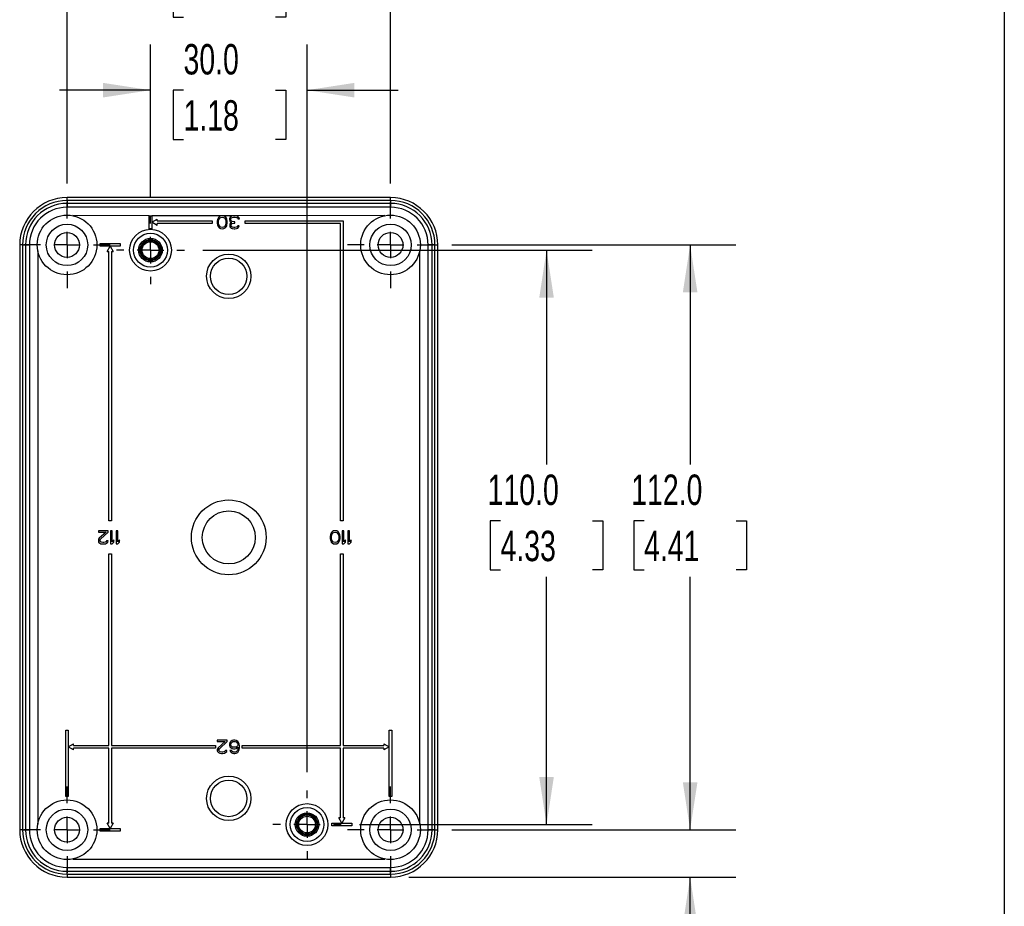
# Model space of a CAD drawing. Header units: millimetres. Extents: x 6 to 273, y 6 to 210.
# Tile 7 of 8: x 204 to 273, y 77 to 139. Entities that reach past the tile are written whole.
import ezdxf

# ---------------------------------------------------------------- set-up
doc = ezdxf.new("R2010")
doc.units = ezdxf.units.MM
doc.linetypes.add('CENTERX2', pattern=[20.32, 12.7, -2.54, 2.54, -2.54])
for name, color, linetype in [('CENTER', 40, 'CENTERX2'), ('DIMENSIONS', 140, 'Continuous'), ('TEXT', 140, 'Continuous')]:
    doc.layers.add(name, color=color, linetype=linetype)
doc.styles.add('SLDTEXTSTYLE0', font='TXT', dxfattribs={"width": 0.7})
doc.dimstyles.new('SLDDIMSTYLE0', dxfattribs={"dimtxt": 2.158008, "dimasz": 3.302, "dimexe": 0, "dimexo": 0.0625, "dimgap": 0.539502, "dimtad": 0, "dimtih": 1, "dimtoh": 1, "dimdec": 1, "dimlfac": 2.75, "dimrnd": 1e-09, "dimzin": 12, "dimdsep": 46, "dimtxsty": 'SLDTEXTSTYLE0', "dimsah": 1, "dimcen": 0.09, "dimadec": 0, "dimazin": 3, "dimtfac": 1, "dimtdec": 1, "dimtmove": 0, "dimatfit": 0, "dimfxl": 0, "dimfrac": 2, "dimtolj": 1, "dimtzin": 12, "dimarcsym": 0})
doc.dimstyles.new('SLDDIMSTYLE2', dxfattribs={"dimtxt": 2.158008, "dimasz": 3.302, "dimexe": 0, "dimexo": 0.0625, "dimgap": 0.539502, "dimtad": 0, "dimtih": 1, "dimtoh": 1, "dimdec": 1, "dimlfac": 2.75, "dimrnd": 1e-09, "dimzin": 4, "dimdsep": 46, "dimtxsty": 'SLDTEXTSTYLE0', "dimsah": 1, "dimcen": 0.09, "dimadec": 0, "dimazin": 1, "dimtfac": 1, "dimtdec": 1, "dimtofl": 0, "dimtmove": 0, "dimatfit": 3, "dimfxl": 0, "dimfrac": 2, "dimtolj": 1, "dimtzin": 12, "dimarcsym": 0})
doc.dimstyles.new('SLDDIMSTYLE4', dxfattribs={"dimtxt": 2.158008, "dimasz": 3.302, "dimexe": 0, "dimexo": 0.0625, "dimgap": 0.539502, "dimtad": 0, "dimtih": 1, "dimtoh": 1, "dimdec": 1, "dimlfac": 2.75, "dimrnd": 1e-09, "dimzin": 4, "dimdsep": 46, "dimtxsty": 'SLDTEXTSTYLE0', "dimsah": 1, "dimcen": 0.09, "dimadec": 0, "dimazin": 1, "dimtfac": 1, "dimtdec": 1, "dimtmove": 0, "dimatfit": 0, "dimfxl": 0, "dimfrac": 2, "dimtolj": 1, "dimtzin": 12, "dimarcsym": 0})

# ---------------------------------------------------------------- blocks, each defined once
blk = doc.blocks.new('_D_11')
at = {"layer": 'DIMENSIONS'}
for p, q in [((213.546, 126.631), (213.546, 137.299)), ((224.455, 86.631), (224.455, 137.299)), ((213.546, 134.124), (207.196, 134.124)), ((215.848, 134.124), (215.123, 134.124)), ((215.123, 134.124), (215.123, 130.694)), ((222.26, 134.124), (222.985, 134.124)), ((222.985, 134.124), (222.985, 130.694)), ((224.455, 134.124), (230.805, 134.124)), ((215.123, 130.694), (215.848, 130.694)), ((222.985, 130.694), (222.26, 130.694))]:
    blk.add_line(p, q, dxfattribs=at)
for points in [[(213.546, 134.124), (210.244, 134.632), (210.244, 133.616)], [(224.455, 134.124), (227.757, 133.616), (227.757, 134.632)]]:
    blk.add_solid(points, dxfattribs=at)
at = {"layer": 'DIMENSIONS', "char_height": 2.1167, "attachment_point": 1, "style": 'SLDTEXTSTYLE0'}
for s, insert in [('30.0', (215.848, 137.335)), ('1.18', (215.848, 133.423))]:
    blk.add_mtext(s, dxfattribs=dict(at, insert=insert))
blk = doc.blocks.new('_D_12')
at = {"layer": 'DIMENSIONS'}
for p, q in [((207.728, 127.618), (207.728, 145.819)), ((230.274, 127.618), (230.274, 145.819)), ((207.728, 142.644), (212.924, 142.644)), ((215.848, 142.644), (215.123, 142.644)), ((215.123, 142.644), (215.123, 139.214)), ((222.26, 142.644), (222.985, 142.644)), ((222.985, 142.644), (222.985, 139.214)), ((230.274, 142.644), (225.185, 142.644)), ((215.123, 139.214), (215.848, 139.214)), ((222.985, 139.214), (222.26, 139.214))]:
    blk.add_line(p, q, dxfattribs=at)
for points in [[(207.728, 142.644), (211.03, 142.136), (211.03, 143.152)], [(230.274, 142.644), (226.972, 143.152), (226.972, 142.136)]]:
    blk.add_solid(points, dxfattribs=at)
at = {"layer": 'DIMENSIONS', "char_height": 2.1167, "attachment_point": 1, "style": 'SLDTEXTSTYLE0'}
for s, insert in [('62.0', (215.848, 145.855)), ('2.44', (215.848, 141.942))]:
    blk.add_mtext(s, dxfattribs=dict(at, insert=insert))
blk = doc.blocks.new('_D_13')
at = {"layer": 'DIMENSIONS'}
for p, q in [((217.195, 122.982), (244.323, 122.982)), ((241.148, 122.982), (241.148, 108.056)), ((237.941, 104.143), (237.217, 104.143)), ((237.217, 104.143), (237.217, 100.714)), ((244.354, 104.143), (245.079, 104.143)), ((245.079, 104.143), (245.079, 100.714)), ((237.217, 100.714), (237.941, 100.714)), ((241.148, 82.982), (241.148, 100.231)), ((245.079, 100.714), (244.354, 100.714)), ((228.104, 82.982), (244.323, 82.982))]:
    blk.add_line(p, q, dxfattribs=at)
for points in [[(241.148, 122.982), (240.64, 119.68), (241.656, 119.68)], [(241.148, 82.982), (241.656, 86.284), (240.64, 86.284)]]:
    blk.add_solid(points, dxfattribs=at)
at = {"layer": 'DIMENSIONS', "char_height": 2.1167, "attachment_point": 1, "style": 'SLDTEXTSTYLE0'}
for s, insert in [('110.0', (237.044, 107.355)), ('4.33', (237.941, 103.442))]:
    blk.add_mtext(s, dxfattribs=dict(at, insert=insert))
blk = doc.blocks.new('_D_14')
at = {"layer": 'DIMENSIONS'}
for p, q in [((234.546, 123.346), (254.33, 123.346)), ((251.155, 123.346), (251.155, 108.056)), ((247.949, 104.143), (247.224, 104.143)), ((247.224, 104.143), (247.224, 100.714)), ((254.362, 104.143), (255.086, 104.143)), ((255.086, 104.143), (255.086, 100.714)), ((247.224, 100.714), (247.949, 100.714)), ((251.155, 82.619), (251.155, 100.231)), ((255.086, 100.714), (254.362, 100.714)), ((234.546, 82.619), (254.33, 82.619))]:
    blk.add_line(p, q, dxfattribs=at)
for points in [[(251.155, 123.346), (250.647, 120.044), (251.663, 120.044)], [(251.155, 82.619), (251.663, 85.921), (250.647, 85.921)]]:
    blk.add_solid(points, dxfattribs=at)
at = {"layer": 'DIMENSIONS', "char_height": 2.1167, "attachment_point": 1, "style": 'SLDTEXTSTYLE0'}
for s, insert in [('112.0', (247.051, 107.355)), ('4.41', (247.949, 103.442))]:
    blk.add_mtext(s, dxfattribs=dict(at, insert=insert))
blk = doc.blocks.new('_D_15')
at = {"layer": 'DIMENSIONS'}
for p, q in [((251.155, 82.619), (251.155, 88.969)), ((234.546, 82.619), (254.33, 82.619)), ((231.544, 79.321), (254.33, 79.321)), ((251.155, 73.026), (251.155, 79.321)), ((253.992, 73.026), (251.155, 73.026)), ((257.883, 73.026), (257.158, 73.026)), ((257.158, 73.026), (257.158, 69.596)), ((264.295, 73.026), (265.02, 73.026)), ((265.02, 73.026), (265.02, 69.596)), ((257.158, 69.596), (257.883, 69.596)), ((265.02, 69.596), (264.295, 69.596))]:
    blk.add_line(p, q, dxfattribs=at)
for points in [[(251.155, 82.619), (251.663, 85.921), (250.647, 85.921)], [(251.155, 79.321), (250.647, 76.019), (251.663, 76.019)]]:
    blk.add_solid(points, dxfattribs=at)
at = {"layer": 'DIMENSIONS', "char_height": 2.1167, "attachment_point": 1, "style": 'SLDTEXTSTYLE0'}
for s, insert in [('9.1', (258.78, 76.238)), ('0.36', (257.883, 72.325))]:
    blk.add_mtext(s, dxfattribs=dict(at, insert=insert))
blk = doc.blocks.new('SW_CENTERMARKSYMBOL_6')
at = {"layer": 'CENTER', "color": 0}
for p, q in [((0, 1.847), (0, 2.378)), ((0, 0), (0, 0.924)), ((-1.847, 0), (-2.378, 0)), ((0, 0), (-0.924, 0)), ((0, 0), (0, -0.924)), ((0, 0), (0.924, 0)), ((1.847, 0), (2.378, 0)), ((0, -1.847), (0, -2.378))]:
    blk.add_line(p, q, dxfattribs=at)
blk = doc.blocks.new('SW_CENTERMARKSYMBOL_7')
at = {"layer": 'CENTER', "color": 0}
for p, q in [((0, 1.847), (0, 3.002)), ((0, 0), (0, 0.924)), ((-1.847, 0), (-3.002, 0)), ((0, 0), (-0.924, 0)), ((0, 0), (0, -0.924)), ((0, 0), (0.924, 0)), ((1.847, 0), (3.002, 0)), ((0, -1.847), (0, -3.002))]:
    blk.add_line(p, q, dxfattribs=at)
blk = doc.blocks.new('SW_CENTERMARKSYMBOL_8')
at = {"layer": 'CENTER', "color": 0}
for p, q in [((0, 1.847), (0, 3.002)), ((0, 0), (0, 0.924)), ((-1.847, 0), (-3.002, 0)), ((0, 0), (-0.924, 0)), ((0, 0), (0, -0.924)), ((0, 0), (0.924, 0)), ((1.847, 0), (3.002, 0)), ((0, -1.847), (0, -3.002))]:
    blk.add_line(p, q, dxfattribs=at)
blk = doc.blocks.new('SW_CENTERMARKSYMBOL_9')
at = {"layer": 'CENTER', "color": 0}
for p, q in [((0, 1.847), (0, 3.002)), ((0, 0), (0, 0.924)), ((-1.847, 0), (-3.002, 0)), ((0, 0), (-0.924, 0)), ((0, 0), (0, -0.924)), ((0, 0), (0.924, 0)), ((1.847, 0), (3.002, 0)), ((0, -1.847), (0, -3.002))]:
    blk.add_line(p, q, dxfattribs=at)
blk = doc.blocks.new('SW_CENTERMARKSYMBOL_10')
at = {"layer": 'CENTER', "color": 0}
for p, q in [((0, 1.847), (0, 2.378)), ((0, 0), (0, 0.924)), ((-1.847, 0), (-2.378, 0)), ((0, 0), (-0.924, 0)), ((0, 0), (0, -0.924)), ((0, 0), (0.924, 0)), ((1.847, 0), (2.378, 0)), ((0, -1.847), (0, -2.378))]:
    blk.add_line(p, q, dxfattribs=at)
blk = doc.blocks.new('SW_CENTERMARKSYMBOL_11')
at = {"layer": 'CENTER', "color": 0}
for p, q in [((0, 1.847), (0, 3.002)), ((0, 0), (0, 0.924)), ((-1.847, 0), (-3.002, 0)), ((0, 0), (-0.924, 0)), ((0, 0), (0, -0.924)), ((0, 0), (0.924, 0)), ((1.847, 0), (3.002, 0)), ((0, -1.847), (0, -3.002))]:
    blk.add_line(p, q, dxfattribs=at)

msp = doc.modelspace()

# ---------------------------------------------------------------- linework, layer by layer
at = {"color": 7, "linetype": 'Continuous', "lineweight": 25}
for p, q in [((207.728, 126.441), (207.728, 126.644)), ((230.274, 126.644), (207.728, 126.644)), ((207.728, 126.441), (207.728, 126.238)), ((230.274, 126.441), (207.728, 126.441)), ((230.274, 126.441), (230.274, 126.644)), ((230.274, 126.441), (230.274, 126.238)), ((207.728, 126.238), (207.728, 125.967)), ((230.274, 126.238), (207.728, 126.238)), ((230.274, 125.967), (207.728, 125.967)), ((207.728, 125.424), (207.728, 125.967)), ((230.274, 126.238), (230.274, 125.967)), ((230.274, 125.424), (230.274, 125.967)), ((213.454, 125.384), (208.128, 125.386)), ((213.454, 124.46), (213.454, 125.384)), ((213.454, 125.384), (213.639, 125.384)), ((213.639, 125.384), (213.639, 124.46)), ((218.547, 125.384), (213.639, 125.384)), ((213.639, 124.922), (214.008, 125.135)), ((214.008, 124.709), (213.639, 124.922)), ((214.008, 125.014), (214.008, 125.135)), ((214.008, 125.014), (217.846, 125.014)), ((217.846, 125.014), (217.846, 124.83)), ((218.22, 125.109), (218.2, 125.01)), ((218.2, 125.01), (218.2, 124.834)), ((218.239, 125.168), (218.22, 125.109)), ((218.277, 125.246), (218.239, 125.168)), ((218.335, 125.305), (218.277, 125.246)), ((218.297, 124.991), (218.316, 125.109)), ((218.297, 124.853), (218.297, 124.991)), ((218.316, 125.109), (218.393, 125.227)), ((218.431, 125.364), (218.335, 125.305)), ((218.393, 125.227), (218.451, 125.266)), ((218.547, 125.384), (218.431, 125.364)), ((218.451, 125.266), (218.547, 125.286)), ((218.662, 125.364), (218.547, 125.384)), ((219.317, 125.384), (218.547, 125.384)), ((218.547, 125.286), (218.643, 125.266)), ((218.643, 125.266), (218.701, 125.227)), ((218.758, 125.305), (218.662, 125.364)), ((218.701, 125.227), (218.778, 125.109)), ((218.816, 125.246), (218.758, 125.305)), ((218.778, 125.109), (218.797, 124.991)), ((218.797, 124.991), (218.797, 124.853)), ((218.855, 125.168), (218.816, 125.246)), ((218.874, 125.109), (218.855, 125.168)), ((218.893, 125.01), (218.874, 125.109)), ((218.893, 124.834), (218.893, 125.01)), ((219.066, 125.227), (219.047, 125.168)), ((219.047, 125.168), (219.047, 125.089)), ((219.047, 125.089), (219.066, 125.01)), ((219.105, 125.286), (219.066, 125.227)), ((219.066, 125.01), (219.105, 124.951)), ((219.163, 125.325), (219.105, 125.286)), ((219.105, 124.951), (219.201, 124.912)), ((219.201, 124.912), (219.124, 124.853)), ((219.143, 125.168), (219.163, 125.207)), ((219.143, 125.089), (219.143, 125.168)), ((219.182, 125.01), (219.143, 125.089)), ((219.24, 125.364), (219.163, 125.325)), ((219.163, 125.207), (219.201, 125.246)), ((219.24, 124.971), (219.182, 125.01)), ((219.201, 125.246), (219.24, 125.266)), ((219.317, 125.384), (219.24, 125.364)), ((219.24, 125.266), (219.336, 125.286)), ((219.355, 124.951), (219.24, 124.971)), ((219.47, 125.384), (219.317, 125.384)), ((219.336, 125.286), (219.451, 125.286)), ((219.432, 124.951), (219.355, 124.951)), ((219.432, 124.873), (219.432, 124.951)), ((219.451, 125.286), (219.547, 125.266)), ((229.874, 125.386), (219.47, 125.384)), ((219.547, 125.364), (219.47, 125.384)), ((219.624, 125.325), (219.547, 125.364)), ((219.547, 125.266), (219.586, 125.246)), ((219.586, 125.246), (219.624, 125.207)), ((219.682, 125.286), (219.624, 125.325)), ((219.624, 125.207), (219.644, 125.168)), ((219.644, 125.168), (219.74, 125.168)), ((219.721, 125.227), (219.682, 125.286)), ((219.74, 125.168), (219.721, 125.227)), ((220.155, 125.014), (226.972, 125.014)), ((220.155, 124.83), (220.155, 125.014)), ((226.972, 125.014), (226.972, 104.137)), ((213.639, 124.46), (213.454, 124.46)), ((217.846, 124.83), (214.008, 124.83)), ((214.008, 124.709), (214.008, 124.83)), ((218.2, 124.834), (218.22, 124.735)), ((218.22, 124.735), (218.239, 124.676)), ((218.239, 124.676), (218.277, 124.598)), ((218.277, 124.598), (218.335, 124.539)), ((218.316, 124.735), (218.297, 124.853)), ((218.393, 124.617), (218.316, 124.735)), ((218.335, 124.539), (218.431, 124.48)), ((218.451, 124.578), (218.393, 124.617)), ((218.431, 124.48), (218.547, 124.46)), ((218.547, 124.558), (218.451, 124.578)), ((218.643, 124.578), (218.547, 124.558)), ((218.547, 124.46), (218.662, 124.48)), ((218.701, 124.617), (218.643, 124.578)), ((218.662, 124.48), (218.758, 124.539)), ((218.778, 124.735), (218.701, 124.617)), ((218.758, 124.539), (218.816, 124.598)), ((218.797, 124.853), (218.778, 124.735)), ((218.816, 124.598), (218.855, 124.676)), ((218.855, 124.676), (218.874, 124.735)), ((218.874, 124.735), (218.893, 124.834)), ((219.086, 124.794), (219.066, 124.716)), ((219.066, 124.716), (219.066, 124.676)), ((219.066, 124.676), (219.086, 124.598)), ((219.124, 124.853), (219.086, 124.794)), ((219.086, 124.598), (219.163, 124.519)), ((219.163, 124.716), (219.201, 124.794)), ((219.163, 124.676), (219.163, 124.716)), ((219.201, 124.617), (219.163, 124.676)), ((219.163, 124.519), (219.24, 124.48)), ((219.201, 124.794), (219.24, 124.834)), ((219.259, 124.578), (219.201, 124.617)), ((219.24, 124.834), (219.355, 124.873)), ((219.24, 124.48), (219.374, 124.46)), ((219.355, 124.558), (219.259, 124.578)), ((219.355, 124.873), (219.432, 124.873)), ((219.432, 124.558), (219.355, 124.558)), ((219.374, 124.46), (219.413, 124.46)), ((219.413, 124.46), (219.547, 124.48)), ((219.528, 124.578), (219.432, 124.558)), ((219.586, 124.617), (219.528, 124.578)), ((219.547, 124.48), (219.624, 124.519)), ((219.624, 124.676), (219.586, 124.617)), ((219.721, 124.676), (219.624, 124.676)), ((219.624, 124.519), (219.701, 124.598)), ((219.701, 124.598), (219.721, 124.676)), ((226.788, 124.83), (220.155, 124.83)), ((226.788, 104.137), (226.788, 124.83)), ((204.431, 123.346), (204.431, 82.619)), ((204.633, 123.346), (204.431, 123.346)), ((204.633, 123.346), (204.836, 123.346)), ((204.633, 123.346), (204.633, 82.619)), ((204.836, 123.346), (205.107, 123.346)), ((204.836, 123.346), (204.836, 82.619)), ((205.107, 123.346), (205.107, 82.619)), ((205.65, 123.346), (205.107, 123.346)), ((205.689, 122.946), (205.689, 83.019)), ((210.037, 123.254), (210.037, 123.439)), ((210.037, 123.439), (211.422, 123.439)), ((211.422, 123.254), (210.037, 123.254)), ((210.516, 122.884), (210.73, 123.254)), ((210.516, 122.884), (210.637, 122.884)), ((210.637, 104.137), (210.637, 122.884)), ((210.73, 123.254), (210.943, 122.884)), ((210.822, 122.884), (210.943, 122.884)), ((210.822, 122.884), (210.822, 104.137)), ((211.422, 123.439), (211.422, 123.254)), ((232.313, 83.019), (232.313, 122.946)), ((232.352, 123.346), (232.895, 123.346)), ((232.895, 82.619), (232.895, 123.346)), ((233.166, 123.346), (232.895, 123.346)), ((233.166, 82.619), (233.166, 123.346)), ((233.369, 123.346), (233.166, 123.346)), ((233.369, 82.619), (233.369, 123.346)), ((233.369, 123.346), (233.571, 123.346)), ((233.571, 82.619), (233.571, 123.346)), ((210.822, 104.137), (210.637, 104.137)), ((226.972, 104.137), (226.788, 104.137)), ((209.914, 103.444), (209.914, 103.346)), ((210.607, 103.444), (209.914, 103.444)), ((209.914, 103.346), (210.453, 103.346)), ((210.453, 103.346), (209.972, 102.914)), ((210.068, 102.855), (210.607, 103.346)), ((210.607, 103.346), (210.607, 103.444)), ((210.876, 103.444), (210.761, 103.444)), ((210.761, 103.444), (210.761, 102.521)), ((210.876, 102.678), (210.876, 103.444)), ((211.261, 103.444), (211.145, 103.444)), ((211.145, 103.444), (211.145, 102.521)), ((211.261, 102.678), (211.261, 103.444)), ((226.083, 103.169), (226.064, 103.071)), ((226.064, 103.071), (226.064, 102.894)), ((226.103, 103.228), (226.083, 103.169)), ((226.141, 103.307), (226.103, 103.228)), ((226.199, 103.366), (226.141, 103.307)), ((226.16, 103.051), (226.18, 103.169)), ((226.16, 102.914), (226.16, 103.051)), ((226.18, 103.169), (226.257, 103.287)), ((226.295, 103.425), (226.199, 103.366)), ((226.257, 103.287), (226.314, 103.326)), ((226.41, 103.444), (226.295, 103.425)), ((226.314, 103.326), (226.41, 103.346)), ((226.526, 103.425), (226.41, 103.444)), ((226.41, 103.346), (226.507, 103.326)), ((226.507, 103.326), (226.564, 103.287)), ((226.622, 103.366), (226.526, 103.425)), ((226.564, 103.287), (226.641, 103.169)), ((226.68, 103.307), (226.622, 103.366)), ((226.641, 103.169), (226.661, 103.051)), ((226.661, 103.051), (226.661, 102.914)), ((226.718, 103.228), (226.68, 103.307)), ((226.738, 103.169), (226.718, 103.228)), ((226.757, 103.071), (226.738, 103.169)), ((226.757, 102.894), (226.757, 103.071)), ((227.026, 103.444), (226.911, 103.444)), ((226.911, 103.444), (226.911, 102.521)), ((227.026, 102.678), (227.026, 103.444)), ((227.411, 103.444), (227.296, 103.444)), ((227.296, 103.444), (227.296, 102.521)), ((227.411, 102.678), (227.411, 103.444)), ((209.933, 102.855), (209.914, 102.776)), ((209.914, 102.776), (209.914, 102.737)), ((209.914, 102.737), (209.933, 102.658)), ((209.972, 102.914), (209.933, 102.855)), ((209.933, 102.658), (210.01, 102.58)), ((210.01, 102.58), (210.087, 102.54)), ((210.029, 102.776), (210.068, 102.855)), ((210.029, 102.737), (210.029, 102.776)), ((210.068, 102.678), (210.029, 102.737)), ((210.126, 102.638), (210.068, 102.678)), ((210.087, 102.54), (210.203, 102.521)), ((210.222, 102.619), (210.126, 102.638)), ((210.203, 102.521), (210.279, 102.521)), ((210.299, 102.619), (210.222, 102.619)), ((210.279, 102.521), (210.414, 102.54)), ((210.395, 102.638), (210.299, 102.619)), ((210.453, 102.678), (210.395, 102.638)), ((210.414, 102.54), (210.491, 102.58)), ((210.491, 102.737), (210.453, 102.678)), ((210.587, 102.737), (210.491, 102.737)), ((210.491, 102.58), (210.568, 102.658)), ((210.568, 102.658), (210.587, 102.737)), ((210.761, 102.521), (210.876, 102.521)), ((210.991, 102.815), (210.876, 102.678)), ((210.876, 102.521), (210.991, 102.658)), ((210.991, 102.658), (210.991, 102.815)), ((211.145, 102.521), (211.261, 102.521)), ((211.376, 102.815), (211.261, 102.678)), ((211.261, 102.521), (211.376, 102.658)), ((211.376, 102.658), (211.376, 102.815)), ((226.064, 102.894), (226.083, 102.796)), ((226.083, 102.796), (226.103, 102.737)), ((226.103, 102.737), (226.141, 102.658)), ((226.141, 102.658), (226.199, 102.599)), ((226.18, 102.796), (226.16, 102.914)), ((226.257, 102.678), (226.18, 102.796)), ((226.199, 102.599), (226.295, 102.54)), ((226.314, 102.638), (226.257, 102.678)), ((226.295, 102.54), (226.41, 102.521)), ((226.41, 102.619), (226.314, 102.638)), ((226.507, 102.638), (226.41, 102.619)), ((226.41, 102.521), (226.526, 102.54)), ((226.564, 102.678), (226.507, 102.638)), ((226.526, 102.54), (226.622, 102.599)), ((226.641, 102.796), (226.564, 102.678)), ((226.622, 102.599), (226.68, 102.658)), ((226.661, 102.914), (226.641, 102.796)), ((226.68, 102.658), (226.718, 102.737)), ((226.718, 102.737), (226.738, 102.796)), ((226.738, 102.796), (226.757, 102.894)), ((226.911, 102.521), (227.026, 102.521)), ((227.142, 102.815), (227.026, 102.678)), ((227.026, 102.521), (227.142, 102.658)), ((227.142, 102.658), (227.142, 102.815)), ((227.296, 102.521), (227.411, 102.521)), ((227.527, 102.815), (227.411, 102.678)), ((227.411, 102.521), (227.527, 102.658)), ((227.527, 102.658), (227.527, 102.815)), ((210.637, 88.484), (210.637, 101.828)), ((210.637, 101.828), (210.822, 101.828)), ((210.822, 101.828), (210.822, 88.484)), ((226.788, 88.484), (226.788, 101.828)), ((226.788, 101.828), (226.972, 101.828)), ((226.972, 101.828), (226.972, 88.484)), ((207.636, 84.928), (207.636, 89.546)), ((207.636, 89.546), (207.82, 89.546)), ((207.82, 89.546), (207.82, 84.928)), ((230.182, 84.928), (230.182, 89.546)), ((230.182, 89.546), (230.366, 89.546)), ((230.366, 89.546), (230.366, 84.928)), ((207.82, 88.391), (208.19, 88.605)), ((208.19, 88.484), (208.19, 88.605)), ((218.2, 88.853), (218.2, 88.755)), ((218.893, 88.853), (218.2, 88.853)), ((218.2, 88.755), (218.739, 88.755)), ((218.739, 88.755), (218.258, 88.322)), ((218.354, 88.263), (218.893, 88.755)), ((218.893, 88.755), (218.893, 88.853)), ((219.086, 88.696), (219.047, 88.598)), ((219.047, 88.598), (219.047, 88.499)), ((219.143, 88.774), (219.086, 88.696)), ((219.24, 88.833), (219.143, 88.774)), ((219.143, 88.578), (219.163, 88.637)), ((219.143, 88.519), (219.143, 88.578)), ((219.163, 88.637), (219.201, 88.696)), ((219.201, 88.696), (219.259, 88.735)), ((219.336, 88.853), (219.24, 88.833)), ((219.259, 88.735), (219.317, 88.755)), ((219.317, 88.755), (219.451, 88.755)), ((219.432, 88.853), (219.336, 88.853)), ((219.528, 88.833), (219.432, 88.853)), ((219.451, 88.755), (219.509, 88.735)), ((219.509, 88.735), (219.567, 88.696)), ((219.624, 88.774), (219.528, 88.833)), ((219.567, 88.696), (219.605, 88.637)), ((219.605, 88.637), (219.624, 88.578)), ((219.682, 88.696), (219.624, 88.774)), ((219.624, 88.578), (219.624, 88.519)), ((219.721, 88.598), (219.682, 88.696)), ((219.74, 88.46), (219.721, 88.598)), ((229.812, 88.605), (229.812, 88.484)), ((229.812, 88.605), (230.182, 88.391)), ((208.19, 88.178), (207.82, 88.391)), ((208.19, 88.484), (210.637, 88.484)), ((210.637, 88.299), (208.19, 88.299)), ((208.19, 88.178), (208.19, 88.299)), ((210.637, 83.08), (210.637, 88.299)), ((210.822, 88.484), (218.077, 88.484)), ((218.077, 88.299), (210.822, 88.299)), ((210.822, 88.299), (210.822, 83.08)), ((218.077, 88.484), (218.077, 88.299)), ((218.22, 88.263), (218.2, 88.185)), ((218.2, 88.185), (218.2, 88.146)), ((218.2, 88.146), (218.22, 88.067)), ((218.258, 88.322), (218.22, 88.263)), ((218.22, 88.067), (218.297, 87.988)), ((218.297, 87.988), (218.374, 87.949)), ((218.316, 88.185), (218.354, 88.263)), ((218.316, 88.146), (218.316, 88.185)), ((218.354, 88.087), (218.316, 88.146)), ((218.412, 88.047), (218.354, 88.087)), ((218.374, 87.949), (218.489, 87.929)), ((218.508, 88.028), (218.412, 88.047)), ((218.489, 87.929), (218.566, 87.929)), ((218.585, 88.028), (218.508, 88.028)), ((218.566, 87.929), (218.701, 87.949)), ((218.682, 88.047), (218.585, 88.028)), ((218.739, 88.087), (218.682, 88.047)), ((218.701, 87.949), (218.778, 87.988)), ((218.778, 88.146), (218.739, 88.087)), ((218.874, 88.146), (218.778, 88.146)), ((218.778, 87.988), (218.855, 88.067)), ((218.855, 88.067), (218.874, 88.146)), ((219.047, 88.499), (219.086, 88.401)), ((219.086, 88.401), (219.143, 88.342)), ((219.086, 88.146), (219.105, 88.087)), ((219.182, 88.146), (219.086, 88.146)), ((219.105, 88.087), (219.163, 88.008)), ((219.163, 88.46), (219.143, 88.519)), ((219.143, 88.342), (219.24, 88.283)), ((219.201, 88.421), (219.163, 88.46)), ((219.163, 88.008), (219.259, 87.949)), ((219.22, 88.087), (219.182, 88.146)), ((219.259, 88.381), (219.201, 88.421)), ((219.278, 88.047), (219.22, 88.087)), ((219.24, 88.283), (219.336, 88.263)), ((219.317, 88.362), (219.259, 88.381)), ((219.259, 87.949), (219.355, 87.929)), ((219.336, 88.028), (219.278, 88.047)), ((219.451, 88.362), (219.317, 88.362)), ((219.336, 88.263), (219.432, 88.263)), ((219.451, 88.028), (219.336, 88.028)), ((219.355, 87.929), (219.432, 87.929)), ((219.432, 88.263), (219.528, 88.283)), ((219.432, 87.929), (219.528, 87.949)), ((219.509, 88.381), (219.451, 88.362)), ((219.509, 88.047), (219.451, 88.028)), ((219.567, 88.421), (219.509, 88.381)), ((219.567, 88.087), (219.509, 88.047)), ((219.528, 88.283), (219.644, 88.362)), ((219.528, 87.949), (219.624, 88.008)), ((219.605, 88.46), (219.567, 88.421)), ((219.605, 88.146), (219.567, 88.087)), ((219.624, 88.519), (219.605, 88.46)), ((219.624, 88.205), (219.605, 88.146)), ((219.644, 88.322), (219.624, 88.205)), ((219.624, 88.008), (219.682, 88.087)), ((219.644, 88.362), (219.644, 88.322)), ((219.682, 88.087), (219.721, 88.185)), ((219.721, 88.185), (219.74, 88.322)), ((219.74, 88.322), (219.74, 88.46)), ((219.925, 88.299), (219.925, 88.484)), ((219.925, 88.484), (226.788, 88.484)), ((226.788, 88.299), (219.925, 88.299)), ((226.788, 83.444), (226.788, 88.299)), ((226.972, 88.484), (229.812, 88.484)), ((229.812, 88.299), (226.972, 88.299)), ((226.972, 88.299), (226.972, 83.444)), ((230.182, 88.391), (229.812, 88.178)), ((229.812, 88.299), (229.812, 88.178)), ((207.82, 84.928), (207.636, 84.928)), ((230.366, 84.928), (230.182, 84.928)), ((210.73, 82.711), (210.516, 83.08)), ((210.637, 83.08), (210.516, 83.08)), ((210.943, 83.08), (210.73, 82.711)), ((210.943, 83.08), (210.822, 83.08)), ((226.187, 83.075), (227.573, 83.075)), ((226.187, 82.89), (226.187, 83.075)), ((226.88, 83.075), (226.667, 83.444)), ((226.788, 83.444), (226.667, 83.444)), ((227.093, 83.444), (226.88, 83.075)), ((227.093, 83.444), (226.972, 83.444)), ((227.573, 83.075), (227.573, 82.89)), ((204.633, 82.619), (204.431, 82.619)), ((204.633, 82.619), (204.836, 82.619)), ((204.836, 82.619), (205.107, 82.619)), ((205.65, 82.619), (205.107, 82.619)), ((210.037, 82.711), (211.422, 82.711)), ((210.037, 82.526), (210.037, 82.711)), ((211.422, 82.526), (210.037, 82.526)), ((211.422, 82.711), (211.422, 82.526)), ((227.573, 82.89), (226.187, 82.89)), ((232.352, 82.619), (232.895, 82.619)), ((233.166, 82.619), (232.895, 82.619)), ((233.369, 82.619), (233.166, 82.619)), ((233.369, 82.619), (233.571, 82.619)), ((207.728, 80.54), (207.728, 79.997)), ((208.128, 80.579), (229.874, 80.579)), ((230.274, 80.54), (230.274, 79.997)), ((207.728, 79.997), (230.274, 79.997)), ((207.728, 79.726), (207.728, 79.997)), ((207.728, 79.726), (230.274, 79.726)), ((207.728, 79.524), (207.728, 79.726)), ((230.274, 79.726), (230.274, 79.997)), ((230.274, 79.524), (230.274, 79.726)), ((207.728, 79.524), (230.274, 79.524)), ((207.728, 79.524), (207.728, 79.321)), ((207.728, 79.321), (230.274, 79.321)), ((230.274, 79.524), (230.274, 79.321))]:
    msp.add_line(p, q, dxfattribs=at)
for centre, radius in [((207.728, 123.346), 2.078), ((230.274, 123.346), 2.078), ((207.728, 123.346), 1.443), ((207.728, 123.346), 0.866), ((213.546, 122.982), 1.455), ((230.274, 123.346), 1.443), ((230.274, 123.346), 0.866), ((213.546, 122.982), 1.178), ((213.546, 122.982), 0.82), ((213.546, 122.982), 0.727), ((213.546, 122.982), 0.674), ((213.546, 122.982), 0.582), ((219.001, 121.164), 1.548), ((219.001, 121.164), 1.271), ((219.001, 102.982), 2.605), ((219.001, 102.982), 1.847), ((219.001, 84.801), 1.548), ((219.001, 84.801), 1.271), ((207.728, 82.619), 2.078), ((224.455, 82.982), 1.455), ((230.274, 82.619), 2.078), ((207.728, 82.619), 1.443), ((224.455, 82.982), 1.178), ((224.455, 82.982), 0.82), ((230.274, 82.619), 1.443), ((207.728, 82.619), 0.866), ((224.455, 82.982), 0.727), ((224.455, 82.982), 0.674), ((224.455, 82.982), 0.582), ((230.274, 82.619), 0.866)]:
    msp.add_circle(centre, radius, dxfattribs=at)
for centre, radius, start, end in [((207.728, 123.346), 3.297, 90, 180), ((207.728, 123.346), 3.095, 90, 180), ((230.274, 123.346), 3.297, 360, 90), ((230.274, 123.346), 3.095, 360, 90), ((207.728, 123.346), 2.892, 90, 180), ((207.728, 123.346), 2.621, 90, 180), ((230.274, 123.346), 2.892, 360, 90), ((230.274, 123.346), 2.621, 360, 90), ((207.728, 82.619), 3.297, 180, 270), ((207.728, 82.619), 3.095, 180, 270), ((207.728, 82.619), 2.892, 180, 270), ((207.728, 82.619), 2.621, 180, 270), ((230.274, 82.619), 2.621, 270, 0), ((230.274, 82.619), 2.892, 270, 0), ((230.274, 82.619), 3.095, 270, 0), ((230.274, 82.619), 3.297, 270, 0)]:
    msp.add_arc(centre, radius, start, end, dxfattribs=at)
at = {"layer": 'TEXT'}
msp.add_line((273.05, 209.55), (273.05, 6.35), dxfattribs=at)

# ---------------------------------------------------------------- block references
at = {"layer": 'CENTER'}
for name, p in [('SW_CENTERMARKSYMBOL_7', (207.728, 123.346)), ('SW_CENTERMARKSYMBOL_8', (230.274, 123.346)), ('SW_CENTERMARKSYMBOL_6', (213.546, 122.982)), ('SW_CENTERMARKSYMBOL_9', (207.728, 82.619)), ('SW_CENTERMARKSYMBOL_10', (224.455, 82.982)), ('SW_CENTERMARKSYMBOL_11', (230.274, 82.619))]:
    msp.add_blockref(name, p, dxfattribs=at)

# ---------------------------------------------------------------- dimensions: what is measured, and where the dimension line sits
at = {"layer": 'DIMENSIONS'}
for base, p1, p2, dimstyle, picture, middle in [((230.274, 142.644), (207.728, 126.348), (230.274, 126.348), 'SLDDIMSTYLE2', '_D_12', (219.054, 142.644)), ((224.455, 134.124), (213.546, 125.361), (224.455, 85.361), 'SLDDIMSTYLE4', '_D_11', (219.054, 134.124))]:
    dim = msp.add_linear_dim(base=base, p1=p1, p2=p2, dimstyle=dimstyle, dxfattribs=at)
    dim.commit()
    dim.dimension.update_dxf_attribs({"geometry": picture, "text_midpoint": middle, "dimtype": 160})
for base, p1, p2, dimstyle, picture, middle in [((241.148, 82.982), (215.925, 122.982), (226.834, 82.982), 'SLDDIMSTYLE2', '_D_13', (241.148, 104.143)), ((251.155, 82.619), (233.276, 123.346), (233.276, 82.619), 'SLDDIMSTYLE2', '_D_14', (251.155, 104.143)), ((251.155, 79.321), (233.276, 82.619), (230.274, 79.321), 'SLDDIMSTYLE0', '_D_15', (251.155, 73.026))]:
    dim = msp.add_linear_dim(base=base, p1=p1, p2=p2, angle=90, dimstyle=dimstyle, dxfattribs=at)
    dim.commit()
    dim.dimension.update_dxf_attribs({"geometry": picture, "text_midpoint": middle, "dimtype": 160})

doc.saveas('drawing.dxf')
